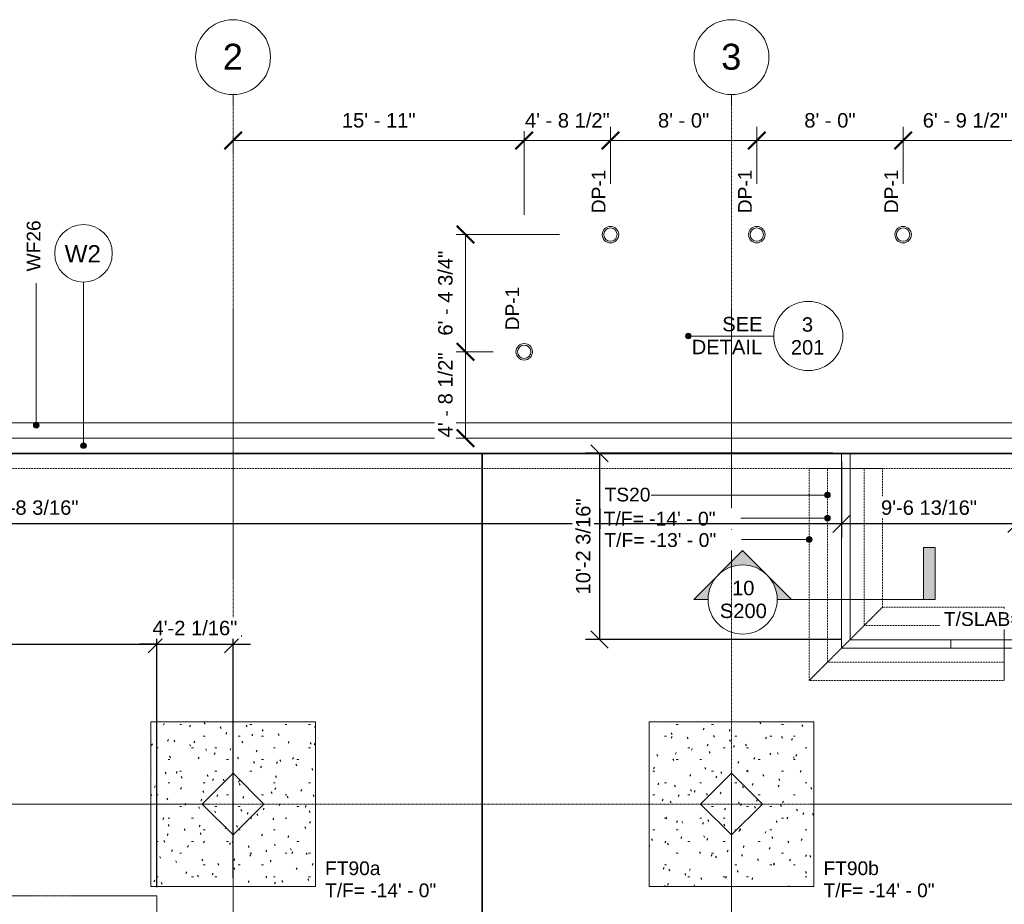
# Model space of a CAD drawing. Header units: inches. Extents: x -4126 to -1638, y 141 to 12362.
# Tile 12 of 15: x -3294 to -2648, y 11781 to 12362. Entities that reach past the tile are written whole.
import ezdxf

# ---------------------------------------------------------------- set-up
doc = ezdxf.new("R2010")
doc.units = ezdxf.units.IN
doc.header["$MEASUREMENT"] = 0
doc.linetypes.add('Aligning Line 1_8_', pattern=[0.25, 0.125, -0.125])
doc.linetypes.add('Línea de rejilla', pattern=[0.875, 0.5, -0.125, 0.125, -0.125])
for name, color, linetype, lineweight in [('A-ANNO-DIMS', 7, 'Continuous', 9), ('A-ANNO-DIMS-96', 7, 'Continuous', 9), ('A-ANNO-DIMS_corr', 7, 'Continuous', 9), ('A-ANNO-NOTE', 7, 'Continuous', 9), ('A-DETL-GENF', 7, 'Continuous', 9), ('A-FLOR', 7, 'Continuous', 9), ('A-WALL-IDEN', 7, 'Continuous', 9), ('G-ANNO-DIMS', 7, 'Continuous', 9), ('S-BEAM', 7, 'Continuous', 9), ('S-BEAM-IDEN', 7, 'Continuous', 9), ('S-FNDN', 7, 'Continuous', 9), ('S-FNDN-IDEN', 7, 'Continuous', 9), ('S-GRID', 7, 'Continuous', 9), ('S-GRID-IDEN', 7, 'Continuous', 9)]:
    doc.layers.add(name, color=color, linetype=linetype, lineweight=lineweight)
doc.styles.add('Arial', font='Arial.ttf', dxfattribs={"height": 9.448819})
doc.styles.add('Arial_1', font='arial.ttf', dxfattribs={"height": 17.007874})
doc.styles.add('Arial_2', font='arial.ttf', dxfattribs={"height": 9})
doc.styles.add('Arial_3', font='arial.ttf', dxfattribs={"height": 9.070866})
doc.styles.add('Arial_4', font='arial.ttf', dxfattribs={"height": 11.338583})
doc.dimstyles.new('Diagonal_-_Arial_2_5_mm', dxfattribs={"dimscale": 12, "dimtxt": 9.640246, "dimasz": 0.944882, "dimexe": 0.755906, "dimexo": 0.472441, "dimgap": 0.472441, "dimtad": 1, "dimdec": 4, "dimrnd": 0.0625, "dimzin": 1, "dimdsep": 46, "dimlunit": 4, "dimtxsty": 'Arial', "dimblk1": 'OBLIQUE', "dimblk2": 'OBLIQUE', "dimsah": 1, "dimcen": 0.09, "dimazin": 0, "dimtfac": 1, "dimtdec": 4, "dimtix": 1, "dimtmove": 0, "dimatfit": 3, "dimfxl": 1, "dimtvp": 1, "dimtfill": 1, "dimfrac": 2, "dimtolj": 1, "dimtzin": 0, "dimarcsym": 2})
doc.dimstyles.new('Diagonal_-_Arial_2_5_rounding', dxfattribs={"dimscale": 12, "dimtxt": 9.640246, "dimasz": 0.944882, "dimexe": 0.755906, "dimexo": 0.472441, "dimgap": 0.472441, "dimtad": 1, "dimrnd": 0.25, "dimzin": 1, "dimdsep": 46, "dimlunit": 4, "dimtxsty": 'Arial', "dimblk1": 'OBLIQUE', "dimblk2": 'OBLIQUE', "dimsah": 1, "dimcen": 0.09, "dimazin": 0, "dimtfac": 1, "dimtdec": 4, "dimtix": 1, "dimtmove": 0, "dimatfit": 3, "dimfxl": 1, "dimtvp": 1, "dimtfill": 1, "dimfrac": 2, "dimtolj": 1, "dimtzin": 0, "dimarcsym": 2})

# ---------------------------------------------------------------- blocks, each defined once
blk = doc.blocks.new('Zapata-Rectangular - 9_0x9_0x1_8-V1-FOUNDATION PLAN 01')
at = {"layer": 'S-FNDN'}
h = blk.add_hatch(dxfattribs=at)
h.set_pattern_fill('FP_2', color=256, style=0, pattern_type=2)
h.set_pattern_definition([(0, (3154.324, -11847.189), (30.72, 7.68), [1.267, -21.773, 1.267, -21.773, -122.88]), (0, (3154.324, -11847.189), (30.72, 7.68), [-46.08, 1.267, -44.813, 1.267, -21.773, -53.76]), (0, (3154.324, -11847.189), (30.72, 7.68), [-115.2, 1.267, -14.093, 1.267, -37.133]), (120, (3165.844, -11843.349), (-22.011075, 22.7643004), [1.267, -21.773, 1.267, -21.773, -122.88]), (120, (3165.844, -11843.349), (-22.011075, 22.7643004), [-46.08, 1.267, -44.813, 1.267, -21.773, -53.76]), (120, (3165.844, -11843.349), (-22.011075, 22.7643004), [-115.2, 1.267, -14.093, 1.267, -37.133]), (240, (3169.684, -11827.989), (-8.708925, -30.4443004), [1.267, -21.773, 1.267, -21.773, -122.88]), (240, (3169.684, -11827.989), (-8.708925, -30.4443004), [-46.08, 1.267, -44.813, 1.267, -21.773, -53.76]), (240, (3169.684, -11827.989), (-8.708925, -30.4443004), [-115.2, 1.267, -14.093, 1.267, -37.133])])
h.paths.add_polyline_path([(54, 54), (54, -54), (-54, -54), (-54, 54)], flags=0)
at = {"layer": 'S-FNDN', "linetype": 'Aligning Line 1_8_'}
for p, q in [((54, 54), (-54, 54)), ((-54, 54), (-54, -54)), ((-54, -54), (-54, 54)), ((-54, 54), (54, 54)), ((-54, 54), (-54, 54)), ((54, -54), (54, 54)), ((54, 54), (54, -54)), ((54, 54), (54, 54)), ((-54, -54), (54, -54)), ((54, -54), (-54, -54)), ((-54, -54), (-54, -54)), ((54, -54), (54, -54))]:
    blk.add_line(p, q, dxfattribs=at)
blk = doc.blocks.new('Zapata-Rectangular - 9_0x9_0x1_8-V2-FOUNDATION PLAN 01')
at = {"layer": 'S-FNDN'}
h = blk.add_hatch(dxfattribs=at)
h.set_pattern_fill('FP_3', color=256, style=0, pattern_type=2)
h.set_pattern_definition([(0, (2827.324, -11847.189), (30.72, 7.68), [1.267, -21.773, 1.267, -21.773, -122.88]), (0, (2827.324, -11847.189), (30.72, 7.68), [-46.08, 1.267, -44.813, 1.267, -21.773, -53.76]), (0, (2827.324, -11847.189), (30.72, 7.68), [-115.2, 1.267, -14.093, 1.267, -37.133]), (120, (2838.844, -11843.349), (-22.011075, 22.7643004), [1.267, -21.773, 1.267, -21.773, -122.88]), (120, (2838.844, -11843.349), (-22.011075, 22.7643004), [-46.08, 1.267, -44.813, 1.267, -21.773, -53.76]), (120, (2838.844, -11843.349), (-22.011075, 22.7643004), [-115.2, 1.267, -14.093, 1.267, -37.133]), (240, (2842.684, -11827.989), (-8.708925, -30.4443004), [1.267, -21.773, 1.267, -21.773, -122.88]), (240, (2842.684, -11827.989), (-8.708925, -30.4443004), [-46.08, 1.267, -44.813, 1.267, -21.773, -53.76]), (240, (2842.684, -11827.989), (-8.708925, -30.4443004), [-115.2, 1.267, -14.093, 1.267, -37.133])])
h.paths.add_polyline_path([(54, 54), (54, -54), (-54, -54), (-54, 54)], flags=0)
at = {"layer": 'S-FNDN', "linetype": 'Aligning Line 1_8_'}
for p, q in [((54, 54), (-54, 54)), ((-54, 54), (-54, -54)), ((-54, -54), (-54, 54)), ((-54, 54), (54, 54)), ((-54, 54), (-54, 54)), ((54, -54), (54, 54)), ((54, 54), (54, -54)), ((54, 54), (54, 54)), ((-54, -54), (54, -54)), ((54, -54), (-54, -54)), ((-54, -54), (-54, -54)), ((54, -54), (54, -54))]:
    blk.add_line(p, q, dxfattribs=at)
blk = doc.blocks.new('316600 - Special Foundations - Diamond Pier - Generic - 316600 - Special Foundations - Diamond Pier - Generic-562664-FOUNDATION PLAN 01')
at = {"layer": 'S-FNDN'}
for radius in [5.41, 4.38]:
    blk.add_circle((0, 0), radius, dxfattribs=at)
blk = doc.blocks.new('SECTION - SECTION-604458-FOUNDATION PLAN 01')
at = {"layer": 'A-DETL-GENF'}
blk.add_hatch(color=256, dxfattribs=at).paths.add_polyline_path([(103.56, 34.02), (103.56, 0), (96, 0), (96, 34.02)], flags=0)
h = blk.add_hatch(color=256, dxfattribs=at)
edge = h.paths.add_edge_path(flags=0)
edge.add_line((-22.68, 32.07), (9.39, 0))
edge.add_line((9.39, 0), (0, 0))
edge.add_arc((-22.68, 0), 22.68, 0, 180)
edge.add_line((-45.35, 0), (-54.75, 0))
edge.add_line((-54.75, 0), (-22.68, 32.07))
for p, q in [((103.56, 34.02), (96, 34.02)), ((96, 34.02), (96, 0)), ((96, 34.02), (103.56, 34.02)), ((96, 0), (96, 34.02)), ((103.56, 0), (103.56, 34.02)), ((103.56, 34.02), (103.56, 0)), ((-22.68, 32.07), (-54.75, 0)), ((-54.75, 0), (-22.68, 32.07)), ((9.39, 0), (-22.68, 32.07)), ((-22.68, 32.07), (9.39, 0)), ((0, 0), (96, 0)), ((96, 0), (103.56, 0)), ((103.56, 0), (96, 0)), ((-54.75, 0), (-45.35, 0)), ((-45.35, 0), (-54.75, 0)), ((0, 0), (9.39, 0)), ((9.39, 0), (0, 0))]:
    blk.add_line(p, q, dxfattribs=at)
blk.add_circle((-22.68, 0), 22.68, dxfattribs=at)
blk.add_arc((-22.68, 0), 22.68, 0, 180, dxfattribs=at)
blk = doc.blocks.new('DETAIL_1 - DETAIL_1-617838-FOUNDATION PLAN 01')
at = {"layer": 'A-DETL-GENF'}
h = blk.add_hatch(color=256, dxfattribs=at)
edge = h.paths.add_edge_path(flags=0)
edge.add_arc((56, 0), 1.88, 0, 180)
edge.add_arc((56, 0), 1.88, 180, 360)
blk.add_line((0, 0), (56, 0), dxfattribs=at)
blk.add_circle((-22.68, 0), 22.68, dxfattribs=at)
for start, end in [(0, 180), (180, 360)]:
    blk.add_arc((56, 0), 1.88, start, end, dxfattribs=at)
blk = doc.blocks.new('Rejilla - Extremo inicial de rejilla - Círculo-11506-FOUNDATION PLAN 01')
at = {"layer": 'S-GRID-IDEN', "color": 253, "true_color": 0xaaaaaa}
blk.add_circle((0, 0), 0.2559, dxfattribs=at)
blk = doc.blocks.new('DIMBLOCK20-FOUNDATION PLAN 01')
at = {"layer": 'A-ANNO-DIMS-96', "lineweight": 50}
for p, q in [((-3001.83, 12220.59), (-3007.5, 12226.26)), ((-3001.83, 12220.59), (-2996.16, 12214.92)), ((-3001.83, 12143.79), (-3007.5, 12149.46)), ((-3001.83, 12143.79), (-2996.16, 12138.12))]:
    blk.add_line(p, q, dxfattribs=at)
at = {"layer": 'A-ANNO-DIMS-96'}
for p, q in [((-2940.1, 12220.59), (-3010.9, 12220.59)), ((-3001.83, 12220.59), (-3001.83, 12143.79)), ((-3001.83, 12220.59), (-2940.1, 12220.59)), ((-2983.64, 12143.79), (-3010.9, 12143.79)), ((-3001.83, 12143.79), (-2983.64, 12143.79))]:
    blk.add_line(p, q, dxfattribs=at)
at = {"layer": 'A-ANNO-DIMS-96', "color": 0, "insert": (-3019.77, 12154.38), "char_height": 9.4488, "width": 66.7402, "attachment_point": 1, "rotation": 90, "line_spacing_factor": 0.941778, "style": 'Arial', "bg_fill": 3, "box_fill_scale": 1.25, "bg_fill_color": 256, "bg_fill_true_color": 13158600, "bg_fill_transparency": 0}
blk.add_mtext('6\' - 4 3/4"', dxfattribs=at)
blk = doc.blocks.new('_Oblique')
at = {"color": 0, "linetype": 'ByBlock', "lineweight": -2}
blk.add_line((-0.5, -0.5), (0.5, 0.5), dxfattribs=at)
blk = doc.blocks.new('DIMBLOCK21-FOUNDATION PLAN 01')
at = {"layer": 'A-ANNO-DIMS-96', "lineweight": 50}
for p, q in [((-3001.83, 12143.79), (-3007.5, 12149.46)), ((-3001.83, 12143.79), (-2996.16, 12138.12)), ((-3001.83, 12087.19), (-3007.5, 12092.86)), ((-3001.83, 12087.19), (-2996.16, 12081.52))]:
    blk.add_line(p, q, dxfattribs=at)
at = {"layer": 'A-ANNO-DIMS-96'}
for p, q in [((-2983.64, 12143.79), (-3010.9, 12143.79)), ((-3001.83, 12143.79), (-3001.83, 12087.19)), ((-3001.83, 12143.79), (-2983.64, 12143.79)), ((-2999.48, 12087.19), (-3010.9, 12087.19)), ((-3001.83, 12087.19), (-2999.48, 12087.19))]:
    blk.add_line(p, q, dxfattribs=at)
at = {"layer": 'A-ANNO-DIMS-96', "color": 0, "insert": (-3019.77, 12087.68), "char_height": 9.4488, "width": 66.7402, "attachment_point": 1, "rotation": 90, "line_spacing_factor": 0.941778, "style": 'Arial', "bg_fill": 3, "box_fill_scale": 1.25, "bg_fill_color": 256, "bg_fill_true_color": 13158600, "bg_fill_transparency": 0}
blk.add_mtext('4\' - 8 1/2"', dxfattribs=at)
blk = doc.blocks.new('DIMBLOCK22-FOUNDATION PLAN 01')
at = {"layer": 'A-ANNO-DIMS-96', "lineweight": 50}
for p, q in [((-3154.32, 12282.33), (-3148.65, 12288)), ((-2963.32, 12282.33), (-2957.65, 12288)), ((-3154.32, 12282.33), (-3159.99, 12276.66)), ((-2963.32, 12282.33), (-2968.99, 12276.66))]:
    blk.add_line(p, q, dxfattribs=at)
at = {"layer": 'A-ANNO-DIMS-96'}
for p, q in [((-2963.32, 12233.51), (-2963.32, 12291.4)), ((-3154.32, 12284.68), (-3154.32, 12273.26)), ((-3154.32, 12282.33), (-3154.32, 12284.68)), ((-3154.32, 12282.33), (-2963.32, 12282.33)), ((-2963.32, 12282.33), (-2963.32, 12233.51))]:
    blk.add_line(p, q, dxfattribs=at)
at = {"layer": 'A-ANNO-DIMS-96', "color": 0, "insert": (-3082.92, 12300.27), "char_height": 9.449, "width": 57.8415, "attachment_point": 1, "line_spacing_factor": 0.941778, "style": 'Arial', "bg_fill": 3, "box_fill_scale": 1.25, "bg_fill_color": 256, "bg_fill_true_color": 13158600, "bg_fill_transparency": 0}
blk.add_mtext('15\' - 11"', dxfattribs=at)
blk = doc.blocks.new('Wall Type - Familia4-287244-FOUNDATION PLAN 01')
at = {"layer": 'A-WALL-IDEN'}
blk.add_circle((0, 0), 0.1969, dxfattribs=at)
blk = doc.blocks.new('DIMBLOCK42-FOUNDATION PLAN 01')
at = {"layer": 'A-ANNO-DIMS-96'}
for p, q in [((-2963.32, 12233.51), (-2963.32, 12291.4)), ((-2906.72, 12253.97), (-2906.72, 12291.4)), ((-2963.32, 12282.33), (-2906.72, 12282.33)), ((-2963.32, 12282.33), (-2963.32, 12233.51)), ((-2906.72, 12282.33), (-2906.72, 12253.97))]:
    blk.add_line(p, q, dxfattribs=at)
at = {"layer": 'A-ANNO-DIMS-96', "lineweight": 50}
for p, q in [((-2963.32, 12282.33), (-2957.65, 12288)), ((-2906.72, 12282.33), (-2901.05, 12288)), ((-2963.32, 12282.33), (-2968.99, 12276.66)), ((-2906.72, 12282.33), (-2912.39, 12276.66))]:
    blk.add_line(p, q, dxfattribs=at)
at = {"layer": 'A-ANNO-DIMS-96', "color": 0, "insert": (-2962.83, 12300.27), "char_height": 9.4488, "width": 66.7402, "attachment_point": 1, "line_spacing_factor": 0.941778, "style": 'Arial', "bg_fill": 3, "box_fill_scale": 1.25, "bg_fill_color": 256, "bg_fill_true_color": 13158600, "bg_fill_transparency": 0}
blk.add_mtext('4\' - 8 1/2"', dxfattribs=at)
blk = doc.blocks.new('DIMBLOCK43-FOUNDATION PLAN 01')
at = {"layer": 'A-ANNO-DIMS-96'}
for p, q in [((-2906.72, 12253.97), (-2906.72, 12291.4)), ((-2810.72, 12253.97), (-2810.72, 12291.4)), ((-2906.72, 12282.33), (-2810.72, 12282.33)), ((-2906.72, 12282.33), (-2906.72, 12253.97)), ((-2810.72, 12282.33), (-2810.72, 12253.97))]:
    blk.add_line(p, q, dxfattribs=at)
at = {"layer": 'A-ANNO-DIMS-96', "lineweight": 50}
for p, q in [((-2906.72, 12282.33), (-2901.05, 12288)), ((-2810.72, 12282.33), (-2805.05, 12288)), ((-2906.72, 12282.33), (-2912.39, 12276.66)), ((-2810.72, 12282.33), (-2816.39, 12276.66))]:
    blk.add_line(p, q, dxfattribs=at)
at = {"layer": 'A-ANNO-DIMS-96', "color": 0, "insert": (-2875.56, 12300.27), "char_height": 9.449, "width": 40.4, "attachment_point": 1, "line_spacing_factor": 0.941778, "style": 'Arial', "bg_fill": 3, "box_fill_scale": 1.25, "bg_fill_color": 256, "bg_fill_true_color": 13158600, "bg_fill_transparency": 0}
blk.add_mtext('8\' - 0"', dxfattribs=at)
blk = doc.blocks.new('DIMBLOCK44-FOUNDATION PLAN 01')
at = {"layer": 'A-ANNO-DIMS-96'}
for p, q in [((-2810.72, 12253.97), (-2810.72, 12291.4)), ((-2714.72, 12253.97), (-2714.72, 12291.4)), ((-2810.72, 12282.33), (-2714.72, 12282.33)), ((-2810.72, 12282.33), (-2810.72, 12253.97)), ((-2714.72, 12282.33), (-2714.72, 12253.97))]:
    blk.add_line(p, q, dxfattribs=at)
at = {"layer": 'A-ANNO-DIMS-96', "lineweight": 50}
for p, q in [((-2810.72, 12282.33), (-2805.05, 12288)), ((-2714.72, 12282.33), (-2709.05, 12288)), ((-2810.72, 12282.33), (-2816.39, 12276.66)), ((-2714.72, 12282.33), (-2720.39, 12276.66))]:
    blk.add_line(p, q, dxfattribs=at)
at = {"layer": 'A-ANNO-DIMS-96', "color": 0, "insert": (-2779.56, 12300.27), "char_height": 9.449, "width": 40.4, "attachment_point": 1, "line_spacing_factor": 0.941778, "style": 'Arial', "bg_fill": 3, "box_fill_scale": 1.25, "bg_fill_color": 256, "bg_fill_true_color": 13158600, "bg_fill_transparency": 0}
blk.add_mtext('8\' - 0"', dxfattribs=at)
blk = doc.blocks.new('DIMBLOCK45-FOUNDATION PLAN 01')
at = {"layer": 'A-ANNO-DIMS-96'}
for p, q in [((-2714.72, 12253.97), (-2714.72, 12291.4)), ((-2633.32, 12177.17), (-2633.32, 12291.4)), ((-2714.72, 12282.33), (-2633.32, 12282.33)), ((-2714.72, 12282.33), (-2714.72, 12253.97)), ((-2633.32, 12282.33), (-2633.32, 12177.17))]:
    blk.add_line(p, q, dxfattribs=at)
at = {"layer": 'A-ANNO-DIMS-96', "lineweight": 50}
for p, q in [((-2714.72, 12282.33), (-2709.05, 12288)), ((-2633.32, 12282.33), (-2627.65, 12288)), ((-2714.72, 12282.33), (-2720.39, 12276.66)), ((-2633.32, 12282.33), (-2638.99, 12276.66))]:
    blk.add_line(p, q, dxfattribs=at)
at = {"layer": 'A-ANNO-DIMS-96', "color": 0, "insert": (-2701.83, 12300.27), "char_height": 9.4488, "width": 66.7402, "attachment_point": 1, "line_spacing_factor": 0.941778, "style": 'Arial', "bg_fill": 3, "box_fill_scale": 1.25, "bg_fill_color": 256, "bg_fill_true_color": 13158600, "bg_fill_transparency": 0}
blk.add_mtext('6\' - 9 1/2"', dxfattribs=at)
blk = doc.blocks.new('*D113')
at = {"layer": 'A-ANNO-DIMS_corr', "color": 0, "lineweight": -2}
for p, q in [((-2755.16, 12071.52), (-2755.16, 12021.91)), ((-2640.32, 12071.52), (-2640.32, 12021.91)), ((-2640.32, 12030.98), (-2755.16, 12030.98))]:
    blk.add_line(p, q, dxfattribs=at)
at = {"layer": 'Defpoints', "color": 0}
for p in [(-2755.16, 12077.19), (-2640.32, 12077.19), (-2755.16, 12030.98)]:
    blk.add_point(p, dxfattribs=at)
at = {"layer": 'A-ANNO-DIMS_corr', "color": 0, "lineweight": -2, "xscale": 11.33858267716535, "yscale": 11.33858267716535, "zscale": 11.33858267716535, "rotation": 180}
blk.add_blockref('_Oblique', (-2755.16, 12030.98), dxfattribs=at)
at = {"layer": 'A-ANNO-DIMS_corr', "color": 0, "lineweight": -2, "xscale": 11.33858267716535, "yscale": 11.33858267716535, "zscale": 11.33858267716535}
blk.add_blockref('_Oblique', (-2640.32, 12030.98), dxfattribs=at)
at = {"layer": 'A-ANNO-DIMS_corr', "color": 0, "insert": (-2697.74, 12041.54), "char_height": 9.4488, "attachment_point": 5, "style": 'Arial', "bg_fill": 3, "box_fill_scale": 1.25, "bg_fill_color": 256, "bg_fill_true_color": 13158600, "bg_fill_transparency": 0}
blk.add_mtext('\\A1;9\'-6 13/16"', dxfattribs=at)
blk = doc.blocks.new('*D114')
at = {"layer": 'A-ANNO-DIMS_corr', "color": 0, "lineweight": -2}
for p, q in [((-3819.32, 12071.17), (-3819.32, 12021.91)), ((-2755.16, 12071.52), (-2755.16, 12021.91)), ((-2755.16, 12030.98), (-3819.32, 12030.98))]:
    blk.add_line(p, q, dxfattribs=at)
at = {"layer": 'Defpoints', "color": 0}
for p in [(-3819.32, 12076.84), (-2755.16, 12077.19), (-3819.32, 12030.98)]:
    blk.add_point(p, dxfattribs=at)
at = {"layer": 'A-ANNO-DIMS_corr', "color": 0, "lineweight": -2, "xscale": 11.33858267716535, "yscale": 11.33858267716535, "zscale": 11.33858267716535, "rotation": 180}
blk.add_blockref('_Oblique', (-3819.32, 12030.98), dxfattribs=at)
at = {"layer": 'A-ANNO-DIMS_corr', "color": 0, "lineweight": -2, "xscale": 11.33858267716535, "yscale": 11.33858267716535, "zscale": 11.33858267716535}
blk.add_blockref('_Oblique', (-2755.16, 12030.98), dxfattribs=at)
at = {"layer": 'A-ANNO-DIMS_corr', "color": 0, "insert": (-3287.24, 12041.54), "char_height": 9.4488, "attachment_point": 5, "style": 'Arial', "bg_fill": 3, "box_fill_scale": 1.25, "bg_fill_color": 256, "bg_fill_true_color": 13158600, "bg_fill_transparency": 0}
blk.add_mtext('\\A1;88\'-8 3/16"', dxfattribs=at)
blk = doc.blocks.new('*D116')
at = {"layer": 'A-ANNO-DIMS_corr', "color": 0, "lineweight": -2}
for p, q in [((-3756.91, 11832.66), (-3756.91, 11961.07)), ((-3204.37, 11792.66), (-3204.37, 11961.07)), ((-3756.91, 11952), (-3204.37, 11952))]:
    blk.add_line(p, q, dxfattribs=at)
at = {"layer": 'Defpoints', "color": 0}
for p in [(-3204.37, 11952), (-3756.91, 11826.99), (-3204.37, 11786.99)]:
    blk.add_point(p, dxfattribs=at)
at = {"layer": 'A-ANNO-DIMS_corr', "color": 0, "lineweight": -2, "xscale": 11.33858267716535, "yscale": 11.33858267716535, "zscale": 11.33858267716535, "rotation": 180}
blk.add_blockref('_Oblique', (-3756.91, 11952), dxfattribs=at)
at = {"layer": 'A-ANNO-DIMS_corr', "color": 0, "lineweight": -2, "xscale": 11.33858267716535, "yscale": 11.33858267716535, "zscale": 11.33858267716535}
blk.add_blockref('_Oblique', (-3204.37, 11952), dxfattribs=at)
at = {"layer": 'A-ANNO-DIMS_corr', "color": 0, "insert": (-3480.64, 11962.55), "char_height": 9.4488, "attachment_point": 5, "style": 'Arial', "bg_fill": 3, "box_fill_scale": 1.25, "bg_fill_color": 257, "bg_fill_transparency": 0}
blk.add_mtext('\\A1;46\'-0 9/16"', dxfattribs=at)
blk = doc.blocks.new('*D117')
at = {"layer": 'A-ANNO-DIMS_corr', "color": 0, "lineweight": -2}
for p, q in [((-3204.37, 11792.66), (-3204.37, 11961.07)), ((-3154.32, 11798.86), (-3154.32, 11961.07)), ((-3204.37, 11952), (-3215.71, 11952)), ((-3204.37, 11952), (-3154.32, 11952)), ((-3154.32, 11952), (-3142.99, 11952))]:
    blk.add_line(p, q, dxfattribs=at)
at = {"layer": 'Defpoints', "color": 0}
for p in [(-3154.32, 11952), (-3154.32, 11793.19), (-3204.37, 11786.99)]:
    blk.add_point(p, dxfattribs=at)
at = {"layer": 'A-ANNO-DIMS_corr', "color": 0, "lineweight": -2, "xscale": 11.33858267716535, "yscale": 11.33858267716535, "zscale": 11.33858267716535}
blk.add_blockref('_Oblique', (-3204.37, 11952), dxfattribs=at)
at = {"layer": 'A-ANNO-DIMS_corr', "color": 0, "lineweight": -2, "xscale": 11.33858267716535, "yscale": 11.33858267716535, "zscale": 11.33858267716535, "rotation": 180}
blk.add_blockref('_Oblique', (-3154.32, 11952), dxfattribs=at)
at = {"layer": 'A-ANNO-DIMS_corr', "color": 0, "insert": (-3179.35, 11962.55), "char_height": 9.4488, "attachment_point": 5, "style": 'Arial', "bg_fill": 3, "box_fill_scale": 1.25, "bg_fill_color": 257, "bg_fill_transparency": 0}
blk.add_mtext('\\A1;4\'-2 1/16"', dxfattribs=at)
blk = doc.blocks.new('*D131')
at = {"layer": 'A-ANNO-DIMS_corr', "color": 0, "lineweight": -2}
for p, q in [((-2760.83, 12077.19), (-2923.07, 12077.19)), ((-2914, 12077.19), (-2914, 11955)), ((-2755.21, 11955), (-2923.07, 11955))]:
    blk.add_line(p, q, dxfattribs=at)
at = {"layer": 'Defpoints', "color": 0}
for p in [(-2755.16, 12077.19), (-2914, 11955), (-2749.54, 11955)]:
    blk.add_point(p, dxfattribs=at)
at = {"layer": 'A-ANNO-DIMS_corr', "color": 0, "lineweight": -2, "xscale": 11.33858267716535, "yscale": 11.33858267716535, "zscale": 11.33858267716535}
for p, rotation in [((-2914, 12077.19), 90), ((-2914, 11955), 270)]:
    blk.add_blockref('_Oblique', p, dxfattribs=dict(at, rotation=rotation))
at = {"layer": 'A-ANNO-DIMS_corr', "color": 0, "insert": (-2924.56, 12016.1), "char_height": 9.4488, "attachment_point": 5, "rotation": 90, "style": 'Arial', "bg_fill": 3, "box_fill_scale": 1.25, "bg_fill_color": 257, "bg_fill_transparency": 0}
blk.add_mtext('\\A1;10\'-2 3/16"', dxfattribs=at)

msp = doc.modelspace()

# ---------------------------------------------------------------- hatches: boundary and pattern name
at = {"layer": 'A-WALL-IDEN'}
h = msp.add_hatch(color=256, dxfattribs=at)
edge = h.paths.add_edge_path(flags=0)
edge.add_arc((-3252.47104, 12082.1894), 1.875, 0, 360)
at = {"layer": 'G-ANNO-DIMS'}
h = msp.add_hatch(color=256, dxfattribs=at)
edge = h.paths.add_edge_path(flags=0)
edge.add_arc((-2764.34874, 12034.71153), 1.875, 0, 360)
h = msp.add_hatch(color=256, dxfattribs=at)
edge = h.paths.add_edge_path(flags=0)
edge.add_arc((-2776.34874, 12020.69691), 1.875, 0, 360)
at = {"layer": 'S-BEAM-IDEN'}
h = msp.add_hatch(color=256, dxfattribs=at)
edge = h.paths.add_edge_path(flags=0)
edge.add_arc((-2764.4077, 12049.84268), 1.875, 0, 360)
at = {"layer": 'S-FNDN-IDEN'}
h = msp.add_hatch(color=256, dxfattribs=at)
edge = h.paths.add_edge_path(flags=0)
edge.add_arc((-3283.43051, 12095.58569), 1.875, 0, 360)

# ---------------------------------------------------------------- linework, layer by layer
at = {"layer": 'A-FLOR'}
for p, q in [((-3819.32374, 12077.1894), (-2640.32374, 12077.1894)), ((-2640.32374, 12076.83507), (-3819.32374, 12076.83507)), ((-2991.08036, 12076.83507), (-2991.08036, 9901.1894)), ((-2991.02059, 9901.1894), (-2991.02059, 12076.83507)), ((-2991.00273, 9901.1894), (-2991.00273, 12076.83507)), ((-2990.99348, 12076.83507), (-2990.99348, 9901.1894)), ((-2990.98122, 12076.83507), (-2990.98122, 9901.1894)), ((-2990.91585, 12076.83507), (-2990.91585, 9901.1894)), ((-2990.86718, 12076.83507), (-2990.86718, 9901.1894)), ((-2990.7803, 9901.1894), (-2990.7803, 12076.83507)), ((-2990.66626, 12076.83507), (-2990.66626, 9901.1894)), ((-2990.65869, 12076.83507), (-2990.65869, 9901.1894)), ((-2990.65717, 12076.83507), (-2990.65717, 9901.1894)), ((-2990.62689, 12076.83507), (-2990.62689, 9901.1894)), ((-2990.57181, 12076.83507), (-2990.57181, 9901.1894)), ((-2990.57029, 12076.83507), (-2990.57029, 9901.1894)), ((-3174.56638, 11847.1894), (-3154.32374, 11867.43204)), ((-3154.32374, 11867.43204), (-3134.0811, 11847.1894)), ((-2847.56638, 11847.1894), (-2827.32374, 11867.43204)), ((-2827.32374, 11867.43204), (-2807.0811, 11847.1894)), ((-3154.32374, 11826.94676), (-3174.56638, 11847.1894)), ((-3134.0811, 11847.1894), (-3154.32374, 11826.94676)), ((-2827.32374, 11826.94676), (-2847.56638, 11847.1894)), ((-2807.0811, 11847.1894), (-2827.32374, 11826.94676))]:
    msp.add_line(p, q, dxfattribs=at)
at = {"layer": 'A-WALL-IDEN'}
msp.add_line((-3252.47104, 12082.1894), (-3252.47104, 12189.48763), dxfattribs=at)
msp.add_circle((-3252.47104, 12082.1894), 1.875, dxfattribs=at)
at = {"layer": 'G-ANNO-DIMS'}
for p, q in [((-2764.34874, 12034.71153), (-2833.69928, 12034.71153)), ((-2776.34874, 12020.69691), (-2833.25588, 12020.69691))]:
    msp.add_line(p, q, dxfattribs=at)
for centre in [(-2764.34874, 12034.71153), (-2776.34874, 12020.69691)]:
    msp.add_circle(centre, 1.875, dxfattribs=at)
at = {"layer": 'S-BEAM', "linetype": 'Aligning Line 1_8_'}
for p, q in [((-2764.34874, 12067.1894), (-2776.34874, 12067.1894)), ((-2776.34874, 12067.1894), (-2728.34874, 12067.1894)), ((-2776.34874, 11928.1894), (-2776.34874, 12067.1894)), ((-2740.34874, 12067.1894), (-2764.34874, 12067.1894)), ((-2764.34874, 11940.1894), (-2764.34874, 12067.1894)), ((-2728.34874, 12067.1894), (-2740.34874, 12067.1894)), ((-2740.34874, 11964.1894), (-2740.34874, 12067.1894)), ((-2728.34874, 12067.1894), (-2728.34874, 11976.1894)), ((-2776.34874, 11928.1894), (-2728.34874, 11976.1894)), ((-2728.34874, 11976.1894), (-2776.34874, 11928.1894)), ((-2728.34874, 11976.1894), (-2740.34874, 11964.1894)), ((-2740.34874, 11964.1894), (-2728.34874, 11976.1894)), ((-2728.34874, 11976.1894), (-2648.32374, 11976.1894)), ((-2648.32374, 11976.1894), (-2648.32374, 11928.1894)), ((-2648.32374, 11964.1894), (-2648.32374, 11976.1894)), ((-2740.34874, 11964.1894), (-2764.34874, 11940.1894)), ((-2764.34874, 11940.1894), (-2740.34874, 11964.1894)), ((-2648.32374, 11964.1894), (-2740.34874, 11964.1894)), ((-2648.32374, 11940.1894), (-2648.32374, 11964.1894)), ((-2764.34874, 11940.1894), (-2776.34874, 11928.1894)), ((-2776.34874, 11928.1894), (-2764.34874, 11940.1894)), ((-2648.32374, 11940.1894), (-2764.34874, 11940.1894)), ((-2648.32374, 11928.1894), (-2648.32374, 11940.1894)), ((-2648.32374, 11928.1894), (-2776.34874, 11928.1894))]:
    msp.add_line(p, q, dxfattribs=at)
at = {"layer": 'S-BEAM-IDEN'}
msp.add_line((-2764.4077, 12049.84268), (-2880.05578, 12049.84268), dxfattribs=at)
msp.add_circle((-2764.4077, 12049.84268), 1.875, dxfattribs=at)
at = {"layer": 'S-FNDN', "linetype": 'Aligning Line 1_8_'}
for p, q in [((-1920.32374, 12097.1894), (-3842.32374, 12097.1894)), ((-3842.32374, 12097.1894), (-1920.32374, 12097.1894)), ((-3806.32374, 12067.1894), (-2648.32374, 12067.1894)), ((-3806.32374, 12067.1894), (-1956.32374, 12067.1894)), ((-3204.37374, 11786.9894), (-3740.91124, 11786.9894)), ((-3740.91124, 11786.9894), (-3204.37374, 11786.9894)), ((-3204.37374, 11786.9894), (-3204.37374, 11762.9894)), ((-3204.37374, 11762.9894), (-3204.37374, 11786.9894))]:
    msp.add_line(p, q, dxfattribs=at)
at = {"layer": 'S-FNDN'}
for p, q in [((-3829.32374, 12087.1894), (-2640.32374, 12087.1894)), ((-2755.16124, 11949.3519), (-2755.16124, 12077.1894)), ((-2755.16124, 12077.1894), (-2749.53624, 12077.1894)), ((-2749.53624, 11954.9769), (-2749.53624, 12077.1894)), ((-2749.53624, 11954.9769), (-2640.32374, 11954.9769)), ((-2683.38624, 11954.9769), (-2683.38624, 11949.3519)), ((-2755.16124, 11949.3519), (-2640.32374, 11949.3519))]:
    msp.add_line(p, q, dxfattribs=at)
at = {"layer": 'S-FNDN-IDEN'}
msp.add_line((-3283.43051, 12095.58569), (-3283.43051, 12188.71852), dxfattribs=at)
msp.add_circle((-3283.43051, 12095.58569), 1.875, dxfattribs=at)
at = {"layer": 'S-GRID', "color": 253, "linetype": 'Línea de rejilla', "true_color": 0xaaaaaa}
for p, q in [((-3154.32374, 9772.6103), (-3154.32374, 12312.41399)), ((-2827.32374, 9772.6103), (-2827.32374, 12312.41399)), ((-1777.2452, 11847.1894), (-4076.95, 11847.1894))]:
    msp.add_line(p, q, dxfattribs=at)

# ---------------------------------------------------------------- block references
at = {"layer": 'A-DETL-GENF', "rotation": 180}
msp.add_blockref('DETAIL_1 - DETAIL_1-617838-FOUNDATION PLAN 01', (-2799.61527, 12154.11853), dxfattribs=at)
at = {"layer": 'A-DETL-GENF'}
msp.add_blockref('SECTION - SECTION-604458-FOUNDATION PLAN 01', (-2797.32374, 11981.31213), dxfattribs=at)
at = {"layer": 'A-WALL-IDEN', "xscale": 95.99999999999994, "yscale": 95.99999999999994, "zscale": 95.99999999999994}
msp.add_blockref('Wall Type - Familia4-287244-FOUNDATION PLAN 01', (-3252.47104, 12208.38526), dxfattribs=at)
at = {"layer": 'S-FNDN'}
for p in [(-2906.72374, 12220.5894), (-2810.72374, 12220.5894), (-2714.72374, 12220.5894), (-2963.32374, 12143.7894)]:
    msp.add_blockref('316600 - Special Foundations - Diamond Pier - Generic - 316600 - Special Foundations - Diamond Pier - Generic-562664-FOUNDATION PLAN 01', p, dxfattribs=at)
at = {"layer": 'S-FNDN', "linetype": 'Aligning Line 1_8_'}
for name, p in [('Zapata-Rectangular - 9_0x9_0x1_8-V1-FOUNDATION PLAN 01', (-3154.32374, 11847.1894)), ('Zapata-Rectangular - 9_0x9_0x1_8-V2-FOUNDATION PLAN 01', (-2827.32374, 11847.1894))]:
    msp.add_blockref(name, p, dxfattribs=at)
at = {"layer": 'S-GRID-IDEN', "color": 253, "true_color": 0xaaaaaa, "xscale": 95.99999999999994, "yscale": 95.99999999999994, "zscale": 95.99999999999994}
for p in [(-3154.32374, 12336.98092), (-2827.32374, 12336.98092)]:
    msp.add_blockref('Rejilla - Extremo inicial de rejilla - Círculo-11506-FOUNDATION PLAN 01', p, dxfattribs=at)

# ---------------------------------------------------------------- texts
at = {"layer": 'A-ANNO-NOTE', "attachment_point": 1, "style": 'Arial'}
for s, insert, char_height, width in [('SEE', (-2833.39689, 12166.63941), 9.448819, 31.815), ('3', (-2781.11734, 12166.40259), 9.44882, 8.787), ('DETAIL', (-2853.39689, 12151.63941), 9.448819, 56.055), ('201', (-2788.36734, 12151.40259), 9.448819, 26.361), ('10', (-2826.95277, 11993.59619), 9.448819, 17.574), ('S200', (-2834.95277, 11978.59619), 9.448819, 36.966)]:
    msp.add_mtext(s, dxfattribs=dict(at, insert=insert, char_height=char_height, width=width))
at = {"layer": 'A-WALL-IDEN', "insert": (-3264.80044, 12213.69879), "char_height": 11.338583, "width": 30.3, "attachment_point": 1, "style": 'Arial_4'}
msp.add_mtext('W2', dxfattribs=at)
at = {"layer": 'S-BEAM-IDEN', "insert": (-2910.55657, 12054.61946), "char_height": 9, "width": 36.663, "attachment_point": 1, "style": 'Arial_2'}
msp.add_mtext('TS20', dxfattribs=at)
at = {"layer": 'S-FNDN-IDEN', "char_height": 9, "attachment_point": 1, "rotation": 90, "style": 'Arial_2'}
for s, insert, width in [('DP-1', (-2919.0273, 12234.61896), 35.148), ('DP-1', (-2823.0273, 12234.61896), 35.148), ('DP-1', (-2727.0273, 12234.61896), 35.148), ('WF26', (-3289.67216, 12196.46618), 41.511), ('DP-1', (-2975.6273, 12157.81896), 35.148)]:
    msp.add_mtext(s, dxfattribs=dict(at, insert=insert, width=width))
at = {"layer": 'S-FNDN-IDEN', "char_height": 9, "attachment_point": 1, "style": 'Arial_2'}
for s, insert, width in [('FT90a', (-3093.96276, 11809.58727), 44.238), ('FT90b', (-2766.96276, 11809.58727), 44.238), ('T/F= -14\' - 0"', (-3093.96276, 11795.08727), 89.082), ('T/F= -14\' - 0"', (-2766.96276, 11795.08727), 89.082)]:
    msp.add_mtext(s, dxfattribs=dict(at, insert=insert, width=width))
at = {"layer": 'S-GRID-IDEN', "color": 253, "true_color": 0xaaaaaa, "char_height": 17.00787, "width": 16.059, "attachment_point": 1, "style": 'Arial_1'}
for s, insert in [('2', (-3161.07481, 12345.77083)), ('3', (-2834.07481, 12345.77083))]:
    msp.add_mtext(s, dxfattribs=dict(at, insert=insert))

# ---------------------------------------------------------------- next in the draw order: texts
at = {"layer": 'G-ANNO-DIMS', "char_height": 9.0708661, "attachment_point": 1, "line_spacing_factor": 0.941778, "style": 'Arial_3', "bg_fill": 3, "box_fill_scale": 1.25, "bg_fill_color": 256, "bg_fill_true_color": 13158600, "bg_fill_transparency": 0}
for s, insert, width in [('T/F= -13\' - 0"', (-2910.77388, 12024.8568), 87.6215938), ('T/SLAB= -12\' - 8"', (-2688.04802, 11973.05316), 117.1619537)]:
    msp.add_mtext(s, dxfattribs=dict(at, insert=insert, width=width))

# ---------------------------------------------------------------- next in the draw order: dimensions: what is measured, and where the dimension line sits
at = {"layer": 'A-ANNO-DIMS'}
dim = msp.add_linear_dim(base=(-3001.82967, 12143.7894), p1=(-2934.43221, 12220.5894), p2=(-2977.97566, 12143.7894), angle=90, dimstyle='Diagonal_-_Arial_2_5_rounding', override={"dimpost": '<>', "dimfxl": 88.285175}, dxfattribs=at)
dim.commit()
dim.dimension.update_dxf_attribs({"geometry": 'DIMBLOCK20-FOUNDATION PLAN 01', "text_midpoint": (-3012.38773, 12182.1894)})
at = {"layer": 'A-ANNO-DIMS_corr'}
for base, p1, p2, picture, middle in [((-2755.16124, 12030.97968), (-2640.32374, 12077.1894), (-2755.16124, 12077.1894), '*D113', (-2697.74249, 12041.53774)), ((-3204.37374, 11952), (-3756.91124, 11826.9894), (-3204.37374, 11786.9894), '*D116', (-3480.64249, 11962.55483))]:
    dim = msp.add_linear_dim(base=base, p1=p1, p2=p2, dimstyle='Diagonal_-_Arial_2_5_mm', override={"dimpost": '<>', "dimfxl": 285}, dxfattribs=at)
    dim.commit()
    dim.dimension.update_dxf_attribs({"geometry": picture, "text_midpoint": middle})

# ---------------------------------------------------------------- next in the draw order: texts
at = {"layer": 'G-ANNO-DIMS', "insert": (-2911.21727, 12038.87142), "char_height": 9.0708661, "width": 87.6215938, "attachment_point": 1, "line_spacing_factor": 0.941778, "style": 'Arial_3', "bg_fill": 3, "box_fill_scale": 1.25, "bg_fill_color": 256, "bg_fill_true_color": 13158600, "bg_fill_transparency": 0}
msp.add_mtext('T/F= -14\' - 0"', dxfattribs=at)

# ---------------------------------------------------------------- next in the draw order: dimensions: what is measured, and where the dimension line sits
at = {"layer": 'A-ANNO-DIMS'}
dim = msp.add_linear_dim(base=(-2963.32374, 12282.33027), p1=(-3154.32374, 12290.34786), p2=(-2963.32374, 12227.84158), dimstyle='Diagonal_-_Arial_2_5_rounding', override={"dimpost": '<>', "dimfxl": 200.967746}, dxfattribs=at)
dim.commit()
dim.dimension.update_dxf_attribs({"geometry": 'DIMBLOCK22-FOUNDATION PLAN 01', "text_midpoint": (-3058.82374, 12292.82387)})
dim = msp.add_linear_dim(base=(-3001.82967, 12087.1894), p1=(-2977.97566, 12143.7894), p2=(-2993.81208, 12087.1894), angle=90, dimstyle='Diagonal_-_Arial_2_5_rounding', override={"dimpost": '<>', "dimfxl": 58.773739}, dxfattribs=at)
dim.commit()
dim.dimension.update_dxf_attribs({"geometry": 'DIMBLOCK21-FOUNDATION PLAN 01', "text_midpoint": (-3012.38451, 12115.4894)})
at = {"layer": 'A-ANNO-DIMS_corr'}
dim = msp.add_linear_dim(base=(-3154.32374, 11952), p1=(-3204.37374, 11786.9894), p2=(-3154.32374, 11793.1894), dimstyle='Diagonal_-_Arial_2_5_mm', override={"dimpost": '<>', "dimfxl": 285}, dxfattribs=at)
dim.commit()
dim.dimension.update_dxf_attribs({"geometry": '*D117', "text_midpoint": (-3179.34874, 11962.55483)})

# ---------------------------------------------------------------- next in the draw order: dimensions: what is measured, and where the dimension line sits
at = {"layer": 'A-ANNO-DIMS'}
dim = msp.add_linear_dim(base=(-2906.72374, 12282.33027), p1=(-2963.32374, 12227.84158), p2=(-2906.72374, 12248.29786), dimstyle='Diagonal_-_Arial_2_5_rounding', override={"dimpost": '<>', "dimfxl": 60.183217}, dxfattribs=at)
dim.commit()
dim.dimension.update_dxf_attribs({"geometry": 'DIMBLOCK42-FOUNDATION PLAN 01', "text_midpoint": (-2935.02374, 12292.8851)})
at = {"layer": 'A-ANNO-DIMS_corr'}
dim = msp.add_linear_dim(base=(-3819.32374, 12030.97968), p1=(-2755.16124, 12077.1894), p2=(-3819.32374, 12076.83507), dimstyle='Diagonal_-_Arial_2_5_mm', override={"dimpost": '<>', "dimfxl": 285}, dxfattribs=at)
dim.commit()
dim.dimension.update_dxf_attribs({"geometry": '*D114', "text_midpoint": (-3287.24249, 12041.53774)})

# ---------------------------------------------------------------- next in the draw order: dimensions: what is measured, and where the dimension line sits
at = {"layer": 'A-ANNO-DIMS'}
dim = msp.add_linear_dim(base=(-2810.72374, 12282.33027), p1=(-2906.72374, 12248.29786), p2=(-2810.72374, 12248.29786), dimstyle='Diagonal_-_Arial_2_5_rounding', override={"dimpost": '<>', "dimfxl": 96}, dxfattribs=at)
dim.commit()
dim.dimension.update_dxf_attribs({"geometry": 'DIMBLOCK43-FOUNDATION PLAN 01', "text_midpoint": (-2858.72374, 12292.82387)})
at = {"layer": 'A-ANNO-DIMS_corr'}
dim = msp.add_linear_dim(base=(-2914, 11955.0019), p1=(-2755.16124, 12077.1894), p2=(-2749.53624, 11955.0019), angle=90, dimstyle='Diagonal_-_Arial_2_5_mm', override={"dimpost": '<>'}, dxfattribs=at)
dim.commit()
dim.dimension.update_dxf_attribs({"geometry": '*D131', "text_midpoint": (-2924.55806, 12016.09565)})

# ---------------------------------------------------------------- next in the draw order: dimensions: what is measured, and where the dimension line sits
at = {"layer": 'A-ANNO-DIMS'}
dim = msp.add_linear_dim(base=(-2714.72374, 12282.33027), p1=(-2810.72374, 12248.29786), p2=(-2714.72374, 12248.29786), dimstyle='Diagonal_-_Arial_2_5_rounding', override={"dimpost": '<>', "dimfxl": 96}, dxfattribs=at)
dim.commit()
dim.dimension.update_dxf_attribs({"geometry": 'DIMBLOCK44-FOUNDATION PLAN 01', "text_midpoint": (-2762.72374, 12292.82387)})

# ---------------------------------------------------------------- next in the draw order: dimensions: what is measured, and where the dimension line sits
dim = msp.add_linear_dim(base=(-2633.32374, 12282.33027), p1=(-2714.72374, 12248.29786), p2=(-2633.32374, 12171.49786), dimstyle='Diagonal_-_Arial_2_5_rounding', override={"dimpost": '<>', "dimfxl": 111.911572}, dxfattribs=at)
dim.commit()
dim.dimension.update_dxf_attribs({"geometry": 'DIMBLOCK45-FOUNDATION PLAN 01', "text_midpoint": (-2674.02374, 12292.8851)})

doc.saveas('drawing.dxf')
